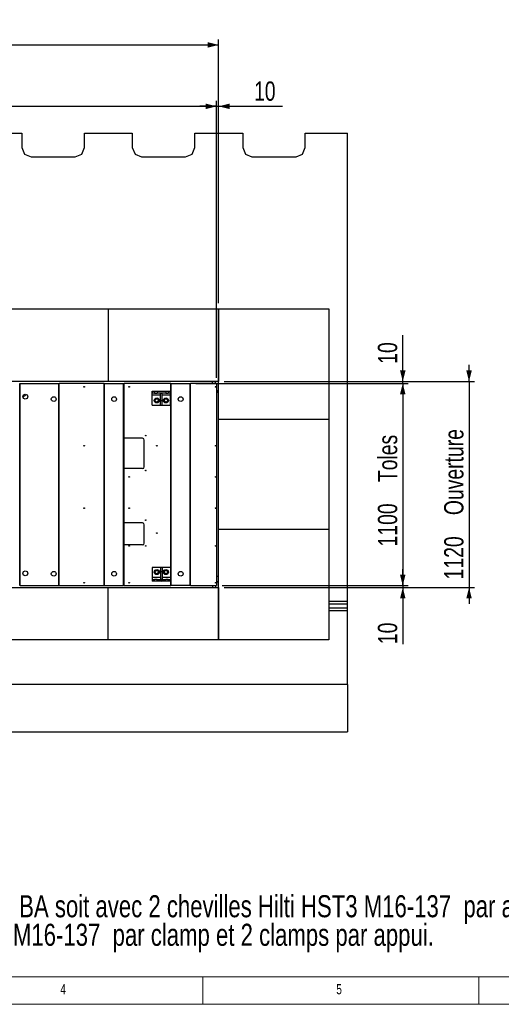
# Model space of a CAD drawing. Header units: millimetres. Extents: x 5 to 589, y 5 to 415.
# Tile 8 of 96: x 164 to 251, y 5 to 183. Entities that reach past the tile are written whole.
import ezdxf

# ---------------------------------------------------------------- set-up
doc = ezdxf.new("R2010")
doc.units = ezdxf.units.MM
for name, color, linetype in [('COTES', 1, 'Continuous'), ('NOTES', 6, 'Continuous'), ('TRAIT-FINS', 9, 'Continuous')]:
    doc.layers.add(name, color=color, linetype=linetype)
doc.layers.add('TRAIT-FORT', color=4, linetype='Continuous', lineweight=25)
doc.styles.add('SLDTEXTSTYLE0', font='TXT', dxfattribs={"width": 0.75})
doc.dimstyles.new('SLDDIMSTYLE2', dxfattribs={"dimtxt": 3.5, "dimasz": 2, "dimexe": 0, "dimexo": 0.0625, "dimgap": 0.875, "dimtad": 1, "dimlfac": 30, "dimrnd": 1e-09, "dimzin": 12, "dimdsep": 46, "dimtxsty": 'SLDTEXTSTYLE0', "dimsah": 1, "dimcen": 0.09, "dimadec": 0, "dimazin": 3, "dimtfac": 1, "dimtofl": 0, "dimtmove": 0, "dimatfit": 3, "dimfxl": 0, "dimfrac": 2, "dimtolj": 1, "dimtzin": 12, "dimarcsym": 0})
doc.dimstyles.new('SLDDIMSTYLE3', dxfattribs={"dimtxt": 3.5, "dimasz": 2, "dimexe": 0, "dimexo": 0.0625, "dimgap": 0.875, "dimtad": 1, "dimlfac": 30, "dimrnd": 1e-09, "dimzin": 12, "dimdsep": 46, "dimtxsty": 'SLDTEXTSTYLE0', "dimsah": 1, "dimcen": 0.09, "dimadec": 0, "dimazin": 3, "dimtfac": 1, "dimtmove": 0, "dimatfit": 0, "dimfxl": 0, "dimfrac": 2, "dimtolj": 1, "dimtzin": 12, "dimarcsym": 0})

# ---------------------------------------------------------------- blocks, each defined once
blk = doc.blocks.new('SW_NOTE_1')
at = {"layer": 'NOTES', "color": 0, "char_height": 4, "attachment_point": 1, "style": 'SLDTEXTSTYLE0'}
for s, insert in [('Fixation des appuis dans dalle BA soit avec 2 chevilles Hilti HST3 M16-137  par appui,', (0, 5.16)), ('soit avec 1 cheville Hilti HST3 M16-137  par clamp et 2 clamps par appui.', (0, -0.02))]:
    blk.add_mtext(s, dxfattribs=dict(at, insert=insert))
blk = doc.blocks.new('_D_7')
at = {"layer": 'COTES', "color": 1}
for p, q in [((59.85, 132.1), (59.85, 179.92)), ((59.85, 178.92), (199.85, 178.92)), ((199.85, 132.1), (199.85, 179.92))]:
    blk.add_line(p, q, dxfattribs=at)
for points in [[(59.85, 178.92), (61.85, 178.42), (61.85, 179.42)], [(199.85, 178.92), (197.85, 179.42), (197.85, 178.42)]]:
    blk.add_solid(points, dxfattribs=at)
at = {"layer": 'COTES', "color": 1, "char_height": 3.5, "attachment_point": 1, "style": 'SLDTEXTSTYLE0'}
for s, insert in [('4200', (112.65, 183.43)), ('Ouverture', (124.3, 183.43))]:
    blk.add_mtext(s, dxfattribs=dict(at, insert=insert))
blk = doc.blocks.new('_D_8')
at = {"layer": 'COTES', "color": 1}
for p, q in [((60.15, 118.57), (60.15, 168.79)), ((199.48, 118.57), (199.48, 168.79)), ((60.15, 167.79), (199.48, 167.79))]:
    blk.add_line(p, q, dxfattribs=at)
for points in [[(60.15, 167.79), (62.15, 167.29), (62.15, 168.29)], [(199.48, 167.79), (197.48, 168.29), (197.48, 167.29)]]:
    blk.add_solid(points, dxfattribs=at)
at = {"layer": 'COTES', "color": 1, "char_height": 3.5, "attachment_point": 1, "style": 'SLDTEXTSTYLE0'}
for s, insert in [('4180', (118.59, 172.3)), ('Toles', (130.24, 172.3))]:
    blk.add_mtext(s, dxfattribs=dict(at, insert=insert))
blk = doc.blocks.new('_D_10')
at = {"layer": 'COTES', "color": 1}
for p, q in [((199.48, 118.57), (199.48, 168.79)), ((199.85, 132.1), (199.85, 168.79)), ((199.48, 167.79), (196.48, 167.79)), ((199.48, 167.79), (199.85, 167.79)), ((199.85, 167.79), (211.44, 167.79))]:
    blk.add_line(p, q, dxfattribs=at)
for points in [[(199.48, 167.79), (197.48, 168.29), (197.48, 167.29)], [(199.85, 167.79), (201.85, 167.29), (201.85, 168.29)]]:
    blk.add_solid(points, dxfattribs=at)
at = {"layer": 'COTES', "color": 1, "insert": (206.27, 172.3), "char_height": 3.5, "attachment_point": 1, "style": 'SLDTEXTSTYLE0'}
blk.add_mtext('10', dxfattribs=at)
blk = doc.blocks.new('_D_11')
at = {"layer": 'COTES', "color": 1}
for p, q in [((200.48, 117.57), (234.22, 117.57)), ((233.22, 117.57), (233.22, 80.9)), ((200.48, 80.9), (234.22, 80.9))]:
    blk.add_line(p, q, dxfattribs=at)
for points in [[(233.22, 117.57), (232.72, 115.57), (233.72, 115.57)], [(233.22, 80.9), (233.72, 82.9), (232.72, 82.9)]]:
    blk.add_solid(points, dxfattribs=at)
at = {"layer": 'COTES', "color": 1, "char_height": 3.5, "attachment_point": 1, "rotation": 90, "style": 'SLDTEXTSTYLE0'}
for s, insert in [('Toles', (228.71, 99.66)), ('1100', (228.71, 88))]:
    blk.add_mtext(s, dxfattribs=dict(at, insert=insert))
blk = doc.blocks.new('_D_12')
at = {"layer": 'COTES', "color": 1}
for p, q in [((245.22, 117.9), (245.22, 120.9)), ((200.85, 117.9), (246.22, 117.9)), ((245.22, 117.9), (245.22, 80.57)), ((200.85, 80.57), (246.22, 80.57)), ((245.22, 80.57), (245.22, 77.57))]:
    blk.add_line(p, q, dxfattribs=at)
for points in [[(245.22, 117.9), (245.72, 119.9), (244.72, 119.9)], [(245.22, 80.57), (244.72, 78.57), (245.72, 78.57)]]:
    blk.add_solid(points, dxfattribs=at)
at = {"layer": 'COTES', "color": 1, "char_height": 3.5, "attachment_point": 1, "rotation": 90, "style": 'SLDTEXTSTYLE0'}
for s, insert in [('Ouverture', (240.71, 93.68)), ('1120', (240.71, 82.03))]:
    blk.add_mtext(s, dxfattribs=dict(at, insert=insert))
blk = doc.blocks.new('_D_13')
at = {"layer": 'COTES', "color": 1}
for p, q in [((233.22, 117.9), (233.22, 126.29)), ((200.85, 117.9), (234.22, 117.9)), ((233.22, 117.57), (233.22, 117.9)), ((195.72, 117.57), (234.22, 117.57)), ((233.22, 117.57), (233.22, 114.57))]:
    blk.add_line(p, q, dxfattribs=at)
for points in [[(233.22, 117.9), (233.72, 119.9), (232.72, 119.9)], [(233.22, 117.57), (232.72, 115.57), (233.72, 115.57)]]:
    blk.add_solid(points, dxfattribs=at)
at = {"layer": 'COTES', "color": 1, "insert": (228.71, 121.12), "char_height": 3.5, "attachment_point": 1, "rotation": 90, "style": 'SLDTEXTSTYLE0'}
blk.add_mtext('10', dxfattribs=at)
blk = doc.blocks.new('_D_14')
at = {"layer": 'COTES', "color": 1}
for p, q in [((233.22, 80.9), (233.22, 83.9)), ((200.48, 80.9), (234.22, 80.9)), ((200.85, 80.57), (234.22, 80.57)), ((233.22, 80.9), (233.22, 80.57)), ((233.22, 80.57), (233.22, 70.3))]:
    blk.add_line(p, q, dxfattribs=at)
for points in [[(233.22, 80.9), (233.72, 82.9), (232.72, 82.9)], [(233.22, 80.57), (232.72, 78.57), (233.72, 78.57)]]:
    blk.add_solid(points, dxfattribs=at)
at = {"layer": 'COTES', "color": 1, "insert": (228.71, 70.3), "char_height": 3.5, "attachment_point": 1, "rotation": 90, "style": 'SLDTEXTSTYLE0'}
blk.add_mtext('10', dxfattribs=at)

msp = doc.modelspace()

# ---------------------------------------------------------------- hatches: boundary and pattern name
at = {"layer": 'TRAIT-FINS'}
h = msp.add_hatch(dxfattribs=at)
h.set_pattern_fill('ANSI31', color=9, style=0)
h.paths.add_polyline_path([(187.81807, 116.13982), (187.81807, 115.80649), (188.26807, 115.80649), (188.26807, 116.13982)], flags=0)
h = msp.add_hatch(dxfattribs=at)
h.set_pattern_fill('ANSI31', color=9, style=0)
h.paths.add_polyline_path([(188.70141, 116.13982), (188.70141, 115.80649), (190.26807, 115.80649), (190.26807, 116.13982)], flags=0)
h = msp.add_hatch(dxfattribs=at)
h.set_pattern_fill('ANSI31', color=9, style=0)
h.paths.add_polyline_path([(190.70141, 115.80649), (191.15141, 115.80649), (191.15141, 116.13982), (190.70141, 116.13982)], flags=0)
h = msp.add_hatch(dxfattribs=at)
h.set_pattern_fill('ANSI31', color=9, angle=3e-322, style=0)
edge = h.paths.add_edge_path(flags=0)
edge.add_arc((164.83141, 115.14982), 0.43667, 0, 360)
h = msp.add_hatch(dxfattribs=at)
h.set_pattern_fill('ANSI31', color=9, angle=3e-322, style=0)
edge = h.paths.add_edge_path(flags=0)
edge.add_arc((164.83141, 115.14982), 0.43667, 0, 360)
h = msp.add_hatch(dxfattribs=at)
h.set_pattern_fill('ANSI31', color=9, angle=3e-322, style=0)
edge = h.paths.add_edge_path(flags=0)
edge.add_arc((169.98472, 114.71649), 0.43667, 0, 360)
h = msp.add_hatch(dxfattribs=at)
h.set_pattern_fill('ANSI31', color=9, angle=3e-322, style=0)
edge = h.paths.add_edge_path(flags=0)
edge.add_arc((169.98472, 114.71649), 0.43667, 0, 360)
h = msp.add_hatch(dxfattribs=at)
h.set_pattern_fill('ANSI31', color=9, angle=3e-322, style=0)
edge = h.paths.add_edge_path(flags=0)
edge.add_arc((180.91807, 114.71649), 0.43667, 0, 360)
h = msp.add_hatch(dxfattribs=at)
h.set_pattern_fill('ANSI31', color=9, angle=3e-322, style=0)
edge = h.paths.add_edge_path(flags=0)
edge.add_arc((180.91807, 114.71649), 0.43667, 0, 360)
h = msp.add_hatch(dxfattribs=at)
h.set_pattern_fill('ANSI31', color=9, style=0)
h.paths.add_polyline_path([(189.31807, 115.80649), (189.31807, 114.37316), (189.65141, 114.37316), (189.65141, 115.80649)], flags=0)
h = msp.add_hatch(dxfattribs=at)
h.set_pattern_fill('ANSI31', color=9, angle=3e-322, style=0)
edge = h.paths.add_edge_path(flags=0)
edge.add_arc((192.98474, 114.71649), 0.43667, 0, 360)
h = msp.add_hatch(dxfattribs=at)
h.set_pattern_fill('ANSI31', color=9, angle=3e-322, style=0)
edge = h.paths.add_edge_path(flags=0)
edge.add_arc((192.98474, 114.71649), 0.43667, 0, 360)
h = msp.add_hatch(dxfattribs=at)
h.set_pattern_fill('ANSI31', color=9, angle=3e-322, style=0)
edge = h.paths.add_edge_path(flags=0)
edge.add_arc((164.83141, 83.12649), 0.43667, 0, 360)
h = msp.add_hatch(dxfattribs=at)
h.set_pattern_fill('ANSI31', color=9, angle=3e-322, style=0)
edge = h.paths.add_edge_path(flags=0)
edge.add_arc((164.83141, 83.12649), 0.43667, 0, 360)
h = msp.add_hatch(dxfattribs=at)
h.set_pattern_fill('ANSI31', color=9, angle=3e-322, style=0)
edge = h.paths.add_edge_path(flags=0)
edge.add_arc((169.98472, 83.04982), 0.43667, 0, 360)
h = msp.add_hatch(dxfattribs=at)
h.set_pattern_fill('ANSI31', color=9, angle=3e-322, style=0)
edge = h.paths.add_edge_path(flags=0)
edge.add_arc((169.98472, 83.04982), 0.43667, 0, 360)
h = msp.add_hatch(dxfattribs=at)
h.set_pattern_fill('ANSI31', color=9, angle=3e-322, style=0)
edge = h.paths.add_edge_path(flags=0)
edge.add_arc((180.91807, 83.04982), 0.43667, 0, 360)
h = msp.add_hatch(dxfattribs=at)
h.set_pattern_fill('ANSI31', color=9, angle=3e-322, style=0)
edge = h.paths.add_edge_path(flags=0)
edge.add_arc((180.91807, 83.04982), 0.43667, 0, 360)
h = msp.add_hatch(dxfattribs=at)
h.set_pattern_fill('ANSI31', color=9, style=0)
h.paths.add_polyline_path([(189.65141, 82.02649), (189.65141, 83.45982), (189.31807, 83.45982), (189.31807, 82.02649)], flags=0)
h = msp.add_hatch(dxfattribs=at)
h.set_pattern_fill('ANSI31', color=9, angle=3e-322, style=0)
edge = h.paths.add_edge_path(flags=0)
edge.add_arc((192.98474, 83.04982), 0.43667, 0, 360)
h = msp.add_hatch(dxfattribs=at)
h.set_pattern_fill('ANSI31', color=9, angle=3e-322, style=0)
edge = h.paths.add_edge_path(flags=0)
edge.add_arc((192.98474, 83.04982), 0.43667, 0, 360)
h = msp.add_hatch(dxfattribs=at)
h.set_pattern_fill('ANSI31', color=9, style=0)
h.paths.add_polyline_path([(188.26807, 82.02649), (187.81807, 82.02649), (187.81807, 81.69316), (188.26807, 81.69316)], flags=0)
h = msp.add_hatch(dxfattribs=at)
h.set_pattern_fill('ANSI31', color=9, style=0)
h.paths.add_polyline_path([(190.26807, 81.69316), (190.26807, 82.02649), (188.70141, 82.02649), (188.70141, 81.69316)], flags=0)
h = msp.add_hatch(dxfattribs=at)
h.set_pattern_fill('ANSI31', color=9, style=0)
h.paths.add_polyline_path([(191.15141, 81.69316), (191.15141, 82.02649), (190.70141, 82.02649), (190.70141, 81.69316)], flags=0)

# ---------------------------------------------------------------- linework, layer by layer
at = {"color": 7, "linetype": 'Continuous', "lineweight": 18}
for p, q in [((10, 10), (584, 10)), ((197, 10), (197, 5)), ((247, 5), (247, 10)), ((5, 5), (589, 5))]:
    msp.add_line(p, q, dxfattribs=at)
at = {"layer": 'TRAIT-FORT', "color": 4, "linetype": 'Continuous', "lineweight": 25}
for p, q in [((155.55194, 162.92177), (164.2186, 162.92177)), ((164.2186, 162.92177), (164.2186, 160.29603)), ((175.55194, 162.92177), (184.2186, 162.92177)), ((175.55194, 160.29603), (175.55194, 162.92177)), ((184.2186, 162.92177), (184.2186, 160.29603)), ((195.55194, 160.29603), (195.55194, 162.92177)), ((195.55194, 162.92177), (204.2186, 162.92177)), ((204.2186, 162.92177), (204.2186, 160.29603)), ((215.55194, 162.92177), (223.22309, 162.92177)), ((215.55194, 160.29603), (215.55194, 162.92177)), ((223.22309, 78.04861), (223.22309, 162.92177)), ((164.2186, 160.29603), (164.70676, 159.11752)), ((164.70676, 159.11752), (165.88527, 158.62936)), ((173.88527, 158.62936), (175.06378, 159.11752)), ((175.06378, 159.11752), (175.55194, 160.29603)), ((184.2186, 160.29603), (184.70676, 159.11752)), ((184.70676, 159.11752), (185.88527, 158.62936)), ((193.88527, 158.62936), (195.06378, 159.11752)), ((195.06378, 159.11752), (195.55194, 160.29603)), ((204.2186, 160.29603), (204.70676, 159.11752)), ((204.70676, 159.11752), (205.88527, 158.62936)), ((213.88527, 158.62936), (215.06378, 159.11752)), ((215.06378, 159.11752), (215.55194, 160.29603)), ((165.88527, 158.62936), (173.88527, 158.62936)), ((185.88527, 158.62936), (193.88527, 158.62936)), ((205.88527, 158.62936), (213.88527, 158.62936)), ((159.85194, 131.09603), (179.85194, 131.09603)), ((179.85194, 131.09603), (179.85194, 117.89982)), ((179.85194, 131.09603), (199.85194, 131.09603)), ((199.85194, 131.09603), (199.85194, 117.89982)), ((199.85194, 131.09603), (219.85194, 131.09603)), ((199.85194, 111.09603), (199.85194, 131.09603)), ((219.85194, 131.09603), (219.85194, 111.09603)), ((179.85194, 117.89982), (159.85194, 117.89982)), ((199.85194, 117.89982), (179.85194, 117.89982)), ((198.71807, 117.56649), (198.71807, 117.89982)), ((199.31811, 117.56649), (199.31811, 117.89982)), ((163.81806, 117.56649), (163.88472, 117.56649)), ((163.81806, 80.89982), (163.81806, 117.56649)), ((163.88472, 80.89982), (163.88472, 117.56649)), ((163.88472, 117.56649), (170.91806, 117.56649)), ((170.91806, 80.89982), (170.91806, 117.56649)), ((170.91806, 117.56649), (170.98472, 117.56649)), ((179.0982, 117.56649), (170.98472, 117.56649)), ((170.98472, 80.89982), (170.98472, 117.56649)), ((179.11807, 117.56649), (179.0982, 117.56649)), ((179.0982, 80.89982), (179.0982, 117.56649)), ((179.11807, 80.89982), (179.11807, 117.56649)), ((179.11807, 117.56649), (179.18474, 117.56649)), ((179.18474, 80.89982), (179.18474, 117.56649)), ((179.18474, 117.56649), (182.65141, 117.56649)), ((182.65141, 117.56649), (182.71807, 117.56649)), ((182.65141, 80.89982), (182.65141, 117.56649)), ((191.17177, 117.56649), (182.71807, 117.56649)), ((182.71807, 80.89982), (182.71807, 117.56649)), ((187.81807, 116.13982), (188.26807, 116.13982)), ((187.81807, 115.80649), (187.81807, 116.13982)), ((188.26807, 116.13982), (188.26807, 115.80649)), ((188.26807, 116.13982), (188.70141, 116.13982)), ((188.70141, 116.13982), (190.26807, 116.13982)), ((188.70141, 116.13982), (188.70141, 115.80649)), ((190.26807, 116.13982), (190.26807, 115.80649)), ((190.26807, 116.13982), (190.70141, 116.13982)), ((190.70141, 116.13982), (190.70141, 115.80649)), ((190.70141, 116.13982), (191.15141, 116.13982)), ((191.15141, 115.80649), (191.15141, 116.13982)), ((191.17177, 80.89982), (191.17177, 117.56649)), ((191.18474, 117.56649), (191.17177, 117.56649)), ((191.18474, 80.89982), (191.18474, 117.56649)), ((191.18474, 117.56649), (191.25141, 117.56649)), ((191.25141, 80.89982), (191.25141, 117.56649)), ((191.25141, 117.56649), (194.71807, 117.56649)), ((194.71807, 117.56649), (194.78474, 117.56649)), ((194.71807, 80.89982), (194.71807, 117.56649)), ((199.48484, 117.56649), (194.78474, 117.56649)), ((194.78474, 80.89982), (194.78474, 117.56649)), ((199.48484, 117.56649), (199.48484, 80.89982)), ((188.26807, 115.80649), (187.81807, 115.80649)), ((187.81807, 115.47316), (187.81807, 115.80649)), ((187.81807, 113.63982), (187.81807, 115.47316)), ((187.81807, 115.47316), (189.31807, 115.47316)), ((188.26807, 115.80649), (188.70141, 115.80649)), ((190.26807, 115.80649), (188.70141, 115.80649)), ((189.31807, 114.37316), (189.31807, 115.80649)), ((189.31807, 115.80649), (189.65141, 115.80649)), ((189.65141, 114.37316), (189.31807, 114.37316)), ((189.31807, 113.63982), (189.31807, 114.37316)), ((189.65141, 114.37316), (189.65141, 115.80649)), ((189.65141, 115.47316), (191.15141, 115.47316)), ((189.65141, 113.63982), (189.65141, 114.37316)), ((190.26807, 115.80649), (190.70141, 115.80649)), ((191.15141, 115.80649), (190.70141, 115.80649)), ((191.15141, 115.47316), (191.15141, 115.80649)), ((191.15141, 113.63982), (191.15141, 115.47316)), ((199.85194, 115.89982), (199.48484, 115.89982)), ((187.81807, 113.63982), (189.31807, 113.63982)), ((189.31807, 113.63982), (189.65141, 113.63982)), ((189.65141, 113.63982), (191.15141, 113.63982)), ((199.85194, 91.09603), (199.85194, 111.09603)), ((199.85194, 111.09603), (219.85194, 111.09603)), ((219.85194, 111.09603), (219.85194, 91.09603)), ((186.04317, 107.61649), (182.71807, 107.61649)), ((186.37651, 102.44982), (186.37651, 107.28316)), ((186.04317, 102.11649), (182.71807, 102.11649)), ((186.04317, 92.28316), (182.71807, 92.28316)), ((186.37651, 88.61649), (186.37651, 91.94982)), ((219.85194, 91.09603), (199.85194, 91.09603)), ((199.85194, 71.09603), (199.85194, 91.09603)), ((219.85194, 91.09603), (219.85194, 71.09603)), ((186.04317, 88.28316), (182.71807, 88.28316)), ((189.31807, 84.19316), (187.81807, 84.19316)), ((187.81807, 84.19316), (187.81807, 82.35982)), ((189.65141, 84.19316), (189.31807, 84.19316)), ((189.31807, 84.19316), (189.31807, 83.45982)), ((191.15141, 84.19316), (189.65141, 84.19316)), ((189.65141, 84.19316), (189.65141, 83.45982)), ((191.15141, 84.19316), (191.15141, 82.35982)), ((187.81807, 82.35982), (187.81807, 82.02649)), ((189.31807, 82.35982), (187.81807, 82.35982)), ((189.31807, 83.45982), (189.65141, 83.45982)), ((189.31807, 83.45982), (189.31807, 82.02649)), ((189.65141, 83.45982), (189.65141, 82.02649)), ((191.15141, 82.35982), (189.65141, 82.35982)), ((191.15141, 82.35982), (191.15141, 82.02649)), ((199.85194, 82.56649), (199.48484, 82.56649)), ((159.85194, 80.56649), (179.85194, 80.56649)), ((163.88472, 80.89982), (163.81806, 80.89982)), ((163.88472, 80.89982), (170.91806, 80.89982)), ((170.98472, 80.89982), (170.91806, 80.89982)), ((170.98472, 80.89982), (179.0982, 80.89982)), ((179.0982, 80.89982), (179.11807, 80.89982)), ((179.18474, 80.89982), (179.11807, 80.89982)), ((179.18474, 80.89982), (182.65141, 80.89982)), ((179.85194, 71.09603), (179.85194, 80.56649)), ((179.85194, 80.56649), (199.85194, 80.56649)), ((182.71807, 80.89982), (182.65141, 80.89982)), ((182.71807, 80.89982), (191.17177, 80.89982)), ((187.81807, 82.02649), (187.81807, 81.69316)), ((187.81807, 82.02649), (188.26807, 82.02649)), ((188.26807, 81.69316), (187.81807, 81.69316)), ((188.26807, 81.69316), (188.26807, 82.02649)), ((188.70141, 82.02649), (188.26807, 82.02649)), ((188.70141, 81.69316), (188.26807, 81.69316)), ((188.70141, 81.69316), (188.70141, 82.02649)), ((188.70141, 82.02649), (190.26807, 82.02649)), ((190.26807, 81.69316), (188.70141, 81.69316)), ((189.65141, 82.02649), (189.31807, 82.02649)), ((190.26807, 81.69316), (190.26807, 82.02649)), ((190.70141, 82.02649), (190.26807, 82.02649)), ((190.70141, 81.69316), (190.26807, 81.69316)), ((190.70141, 81.69316), (190.70141, 82.02649)), ((190.70141, 82.02649), (191.15141, 82.02649)), ((191.15141, 81.69316), (190.70141, 81.69316)), ((191.15141, 82.02649), (191.15141, 81.69316)), ((191.17177, 80.89982), (191.18474, 80.89982)), ((191.25141, 80.89982), (191.18474, 80.89982)), ((194.71807, 80.89982), (191.25141, 80.89982)), ((194.78474, 80.89982), (194.71807, 80.89982)), ((194.78474, 80.89982), (199.48484, 80.89982)), ((198.71807, 80.89982), (198.71807, 80.56649)), ((199.31811, 80.89982), (199.31811, 80.56649)), ((199.85194, 80.56649), (199.85194, 71.09603)), ((223.22309, 78.04861), (219.85194, 78.04861)), ((219.85194, 77.62528), (223.22309, 77.62528)), ((223.22309, 76.79713), (219.85194, 76.79713)), ((223.22309, 77.83695), (223.22309, 78.04861)), ((223.22309, 77.62528), (223.22309, 77.83695)), ((223.22309, 76.79713), (223.22309, 77.62528)), ((223.22309, 76.58546), (223.22309, 76.79713)), ((219.85194, 76.3738), (223.22309, 76.3738)), ((223.22309, 76.3738), (223.22309, 76.58546)), ((223.22309, 62.96269), (223.22309, 76.3738)), ((179.85194, 71.09603), (159.85194, 71.09603)), ((199.85194, 71.09603), (179.85194, 71.09603)), ((219.85194, 71.09603), (199.85194, 71.09603)), ((223.22309, 62.96269), (32.52359, 62.96269)), ((223.22309, 62.96269), (223.22309, 54.36798)), ((32.52359, 54.36798), (223.22309, 54.36798))]:
    msp.add_line(p, q, dxfattribs=at)
for centre, radius in [((175.5015, 116.93316), 0.06), ((183.65151, 116.93316), 0.06), ((199.31817, 116.93316), 0.06), ((164.83141, 115.14982), 0.43667), ((169.98472, 114.71649), 0.43667), ((180.91807, 114.71649), 0.43667), ((188.64317, 114.47316), 0.45), ((188.64317, 114.47316), 0.30083), ((190.30984, 114.47316), 0.45), ((190.30984, 114.47316), 0.30083), ((192.98474, 114.71649), 0.43667), ((186.65151, 108.09982), 0.06), ((175.5015, 106.26649), 0.06), ((188.65151, 106.26649), 0.06), ((199.31817, 106.26649), 0.06), ((186.65151, 101.76649), 0.06), ((183.65151, 100.59982), 0.06), ((199.31817, 100.59982), 0.06), ((175.5015, 94.93316), 0.06), ((183.65151, 94.93316), 0.06), ((199.31817, 94.93316), 0.06), ((186.65151, 92.76649), 0.06), ((188.65151, 90.43316), 0.06), ((183.65151, 88.09982), 0.06), ((186.65151, 88.09982), 0.06), ((199.31817, 88.09982), 0.06), ((164.83141, 83.12649), 0.43667), ((169.98472, 83.04982), 0.43667), ((180.91807, 83.04982), 0.43667), ((188.64317, 83.35982), 0.45), ((188.64317, 83.35982), 0.30083), ((190.30984, 83.35982), 0.45), ((190.30984, 83.35982), 0.30083), ((192.98474, 83.04982), 0.43667), ((175.5015, 81.43316), 0.06), ((183.65151, 81.43316), 0.06), ((199.31817, 81.43316), 0.06)]:
    msp.add_circle(centre, radius, dxfattribs=at)
for centre, radius, start, end in [((198.31811, 114.73312), 2, 39.9223409, 54.312324), ((198.31811, 114.73312), 1.96667, 38.7473404, 53.6117299), ((188.43474, 114.47316), 0.25, 155.6686072, 206.0102098), ((188.86807, 114.47316), 0.25, 321.2826244, 36.7202938), ((190.10141, 114.47316), 0.25, 155.6686072, 206.0102098), ((190.53474, 114.47316), 0.25, 321.2826243, 36.7202938), ((186.04317, 107.28316), 0.33333, 0, 90), ((186.04317, 102.44982), 0.33333, 270, 0), ((186.04317, 91.94982), 0.33333, 0, 90), ((186.04317, 88.61649), 0.33333, 270, 0), ((188.43474, 83.35982), 0.25, 155.6686072, 206.0102098), ((188.86807, 83.35982), 0.25, 321.2826244, 36.7202938), ((190.10141, 83.35982), 0.25, 155.6686072, 206.0102098), ((190.53474, 83.35982), 0.25, 321.2826244, 36.7202938), ((198.31811, 83.06646), 1.96667, 306.3882701, 321.2526596), ((198.31811, 83.06646), 2, 305.687676, 320.0776591)]:
    msp.add_arc(centre, radius, start, end, dxfattribs=at)
for points, knots in [([(188.46247, 114.79104), (188.44642, 114.76366), (188.41396, 114.70831), (188.36588, 114.62631), (188.31992, 114.54791), (188.29174, 114.49985), (188.27752, 114.4756)], [0, 0, 0, 0, 0.26460585, 0.534949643, 0.765344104, 1, 1, 1, 1]), ([(188.45823, 114.15772), (188.4352, 114.19824), (188.39712, 114.26522), (188.34192, 114.36233), (188.30486, 114.42752), (188.28357, 114.46498), (188.27752, 114.4756)], [0, 0, 0, 0, 0.386243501, 0.638430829, 0.897432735, 1, 1, 1, 1]), ([(188.46247, 114.79104), (188.4942, 114.79083), (188.55836, 114.7904), (188.65342, 114.78976), (188.7443, 114.78915), (188.80001, 114.78878), (188.82812, 114.78859)], [0, 0, 0, 0, 0.26460585, 0.534949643, 0.765344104, 1, 1, 1, 1]), ([(188.82388, 114.15527), (188.83993, 114.18265), (188.87238, 114.238), (188.92046, 114.32001), (188.96642, 114.3984), (188.9946, 114.44646), (189.00882, 114.47071)], [0, 0, 0, 0, 0.26460585, 0.534949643, 0.765344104, 1, 1, 1, 1]), ([(189.00882, 114.47071), (188.98579, 114.51123), (188.94771, 114.5782), (188.89251, 114.67532), (188.85545, 114.74051), (188.83416, 114.77797), (188.82812, 114.78859)], [0, 0, 0, 0, 0.386243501, 0.638430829, 0.897432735, 1, 1, 1, 1]), ([(190.12913, 114.79104), (190.11308, 114.76366), (190.08063, 114.70831), (190.03255, 114.62631), (189.98659, 114.54791), (189.95841, 114.49985), (189.94419, 114.4756)], [0, 0, 0, 0, 0.26460585, 0.534949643, 0.765344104, 1, 1, 1, 1]), ([(190.1249, 114.15772), (190.10186, 114.19824), (190.06379, 114.26522), (190.00858, 114.36233), (189.97153, 114.42752), (189.95023, 114.46498), (189.94419, 114.4756)], [0, 0, 0, 0, 0.386243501, 0.638430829, 0.897432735, 1, 1, 1, 1]), ([(190.12913, 114.79104), (190.16087, 114.79083), (190.22503, 114.7904), (190.32009, 114.78976), (190.41096, 114.78915), (190.46667, 114.78878), (190.49478, 114.78859)], [0, 0, 0, 0, 0.26460585, 0.534949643, 0.765344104, 1, 1, 1, 1]), ([(190.49054, 114.15527), (190.50659, 114.18265), (190.53905, 114.238), (190.58713, 114.32001), (190.63309, 114.3984), (190.66127, 114.44646), (190.67549, 114.47071)], [0, 0, 0, 0, 0.26460585, 0.534949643, 0.765344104, 1, 1, 1, 1]), ([(190.67549, 114.47071), (190.65245, 114.51123), (190.61438, 114.5782), (190.55917, 114.67532), (190.52212, 114.74051), (190.50082, 114.77797), (190.49478, 114.78859)], [0, 0, 0, 0, 0.386243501, 0.638430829, 0.897432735, 1, 1, 1, 1]), ([(188.82388, 114.15527), (188.79214, 114.15549), (188.72798, 114.15592), (188.63292, 114.15655), (188.54205, 114.15716), (188.48634, 114.15753), (188.45823, 114.15772)], [0, 0, 0, 0, 0.26460585, 0.534949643, 0.765344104, 1, 1, 1, 1]), ([(190.49054, 114.15527), (190.45881, 114.15549), (190.39465, 114.15592), (190.29959, 114.15655), (190.20871, 114.15716), (190.15301, 114.15753), (190.1249, 114.15772)], [0, 0, 0, 0, 0.26460585, 0.534949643, 0.765344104, 1, 1, 1, 1]), ([(188.46247, 83.67771), (188.44642, 83.65033), (188.41396, 83.59498), (188.36588, 83.51297), (188.31992, 83.43458), (188.29174, 83.38652), (188.27752, 83.36227)], [0, 0, 0, 0, 0.26460585, 0.534949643, 0.765344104, 1, 1, 1, 1]), ([(188.45823, 83.04439), (188.4352, 83.08491), (188.39712, 83.15188), (188.34192, 83.249), (188.30486, 83.31419), (188.28357, 83.35165), (188.27752, 83.36227)], [0, 0, 0, 0, 0.386243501, 0.638430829, 0.897432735, 1, 1, 1, 1]), ([(188.82388, 83.04194), (188.79214, 83.04215), (188.72798, 83.04258), (188.63292, 83.04322), (188.54205, 83.04383), (188.48634, 83.0442), (188.45823, 83.04439)], [0, 0, 0, 0, 0.26460585, 0.534949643, 0.765344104, 1, 1, 1, 1]), ([(188.46247, 83.67771), (188.4942, 83.67749), (188.55836, 83.67707), (188.65342, 83.67643), (188.7443, 83.67582), (188.80001, 83.67545), (188.82812, 83.67526)], [0, 0, 0, 0, 0.26460585, 0.534949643, 0.765344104, 1, 1, 1, 1]), ([(188.82388, 83.04194), (188.83993, 83.06932), (188.87238, 83.12467), (188.92046, 83.20667), (188.96642, 83.28507), (188.9946, 83.33313), (189.00882, 83.35738)], [0, 0, 0, 0, 0.26460585, 0.534949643, 0.765344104, 1, 1, 1, 1]), ([(189.00882, 83.35738), (188.98579, 83.3979), (188.94771, 83.46487), (188.89251, 83.56198), (188.85545, 83.62718), (188.83416, 83.66463), (188.82812, 83.67526)], [0, 0, 0, 0, 0.386243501, 0.638430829, 0.897432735, 1, 1, 1, 1]), ([(190.12913, 83.67771), (190.11308, 83.65033), (190.08063, 83.59498), (190.03255, 83.51297), (189.98659, 83.43458), (189.95841, 83.38652), (189.94419, 83.36227)], [0, 0, 0, 0, 0.26460585, 0.534949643, 0.765344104, 1, 1, 1, 1]), ([(190.1249, 83.04439), (190.10186, 83.08491), (190.06379, 83.15188), (190.00858, 83.249), (189.97153, 83.31419), (189.95023, 83.35165), (189.94419, 83.36227)], [0, 0, 0, 0, 0.386243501, 0.638430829, 0.897432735, 1, 1, 1, 1]), ([(190.49054, 83.04194), (190.45881, 83.04215), (190.39465, 83.04258), (190.29959, 83.04322), (190.20871, 83.04383), (190.15301, 83.0442), (190.1249, 83.04439)], [0, 0, 0, 0, 0.26460585, 0.534949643, 0.765344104, 1, 1, 1, 1]), ([(190.12913, 83.67771), (190.16087, 83.67749), (190.22503, 83.67707), (190.32009, 83.67643), (190.41096, 83.67582), (190.46667, 83.67545), (190.49478, 83.67526)], [0, 0, 0, 0, 0.26460585, 0.534949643, 0.765344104, 1, 1, 1, 1]), ([(190.49054, 83.04194), (190.50659, 83.06932), (190.53905, 83.12467), (190.58713, 83.20667), (190.63309, 83.28507), (190.66127, 83.33313), (190.67549, 83.35738)], [0, 0, 0, 0, 0.26460585, 0.534949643, 0.765344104, 1, 1, 1, 1]), ([(190.67549, 83.35738), (190.65245, 83.3979), (190.61438, 83.46487), (190.55917, 83.56198), (190.52212, 83.62718), (190.50082, 83.66463), (190.49478, 83.67526)], [0, 0, 0, 0, 0.386243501, 0.638430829, 0.897432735, 1, 1, 1, 1])]:
    msp.add_open_spline(points, degree=3, knots=knots, dxfattribs=at)

# ---------------------------------------------------------------- block references
at = {"layer": 'NOTES', "color": 211}
msp.add_blockref('SW_NOTE_1', (108.63519, 19.62114), dxfattribs=at)

# ---------------------------------------------------------------- texts
at = {"layer": 'NOTES', "color": 211, "char_height": 1.85208, "attachment_point": 1, "style": 'SLDTEXTSTYLE0'}
for s, insert in [('4', (171.16667, 8.66802)), ('5', (221.16667, 8.66802))]:
    msp.add_mtext(s, dxfattribs=dict(at, insert=insert))

# ---------------------------------------------------------------- dimensions: what is measured, and where the dimension line sits
at = {"layer": 'COTES', "color": 1}
for base, p1, p2, text, dimstyle, picture, middle in [((199.85194, 178.92177), (59.85194, 131.09603), (199.85194, 131.09603), '<> Ouverture', 'SLDDIMSTYLE2', '_D_7', (129.85194, 178.92177)), ((199.48484, 167.78525), (60.15151, 117.56649), (199.48484, 117.56649), '<> Toles', 'SLDDIMSTYLE2', '_D_8', (129.81817, 167.78525)), ((199.85194, 167.78525), (199.48484, 117.56649), (199.85194, 131.09603), '10', 'SLDDIMSTYLE3', '_D_10', (208.85167, 167.78525))]:
    dim = msp.add_linear_dim(base=base, p1=p1, p2=p2, text=text, dimstyle=dimstyle, dxfattribs=at)
    dim.commit()
    dim.dimension.update_dxf_attribs({"geometry": picture, "text_midpoint": middle, "dimtype": 160})
for base, p1, p2, picture, middle in [((233.22309, 117.89982), (194.71807, 117.56649), (199.85194, 117.89982), '_D_13', (233.22309, 123.70727)), ((233.22309, 80.56649), (199.48484, 80.89982), (199.85194, 80.56649), '_D_14', (233.22309, 72.88312))]:
    dim = msp.add_linear_dim(base=base, p1=p1, p2=p2, angle=90, dimstyle='SLDDIMSTYLE3', dxfattribs=at)
    dim.commit()
    dim.dimension.update_dxf_attribs({"geometry": picture, "text_midpoint": middle, "dimtype": 160})
for base, p1, p2, text, dimstyle, picture, middle in [((245.22309, 80.56649), (199.85194, 117.89982), (199.85194, 80.56649), '<> Ouverture', 'SLDDIMSTYLE3', '_D_12', (245.22309, 99.23316)), ((233.22309, 80.89982), (199.48484, 117.56649), (199.48484, 80.89982), '<> Toles', 'SLDDIMSTYLE2', '_D_11', (233.22309, 99.23316))]:
    dim = msp.add_linear_dim(base=base, p1=p1, p2=p2, angle=90, text=text, dimstyle=dimstyle, dxfattribs=at)
    dim.commit()
    dim.dimension.update_dxf_attribs({"geometry": picture, "text_midpoint": middle, "dimtype": 160})

doc.saveas('drawing.dxf')
